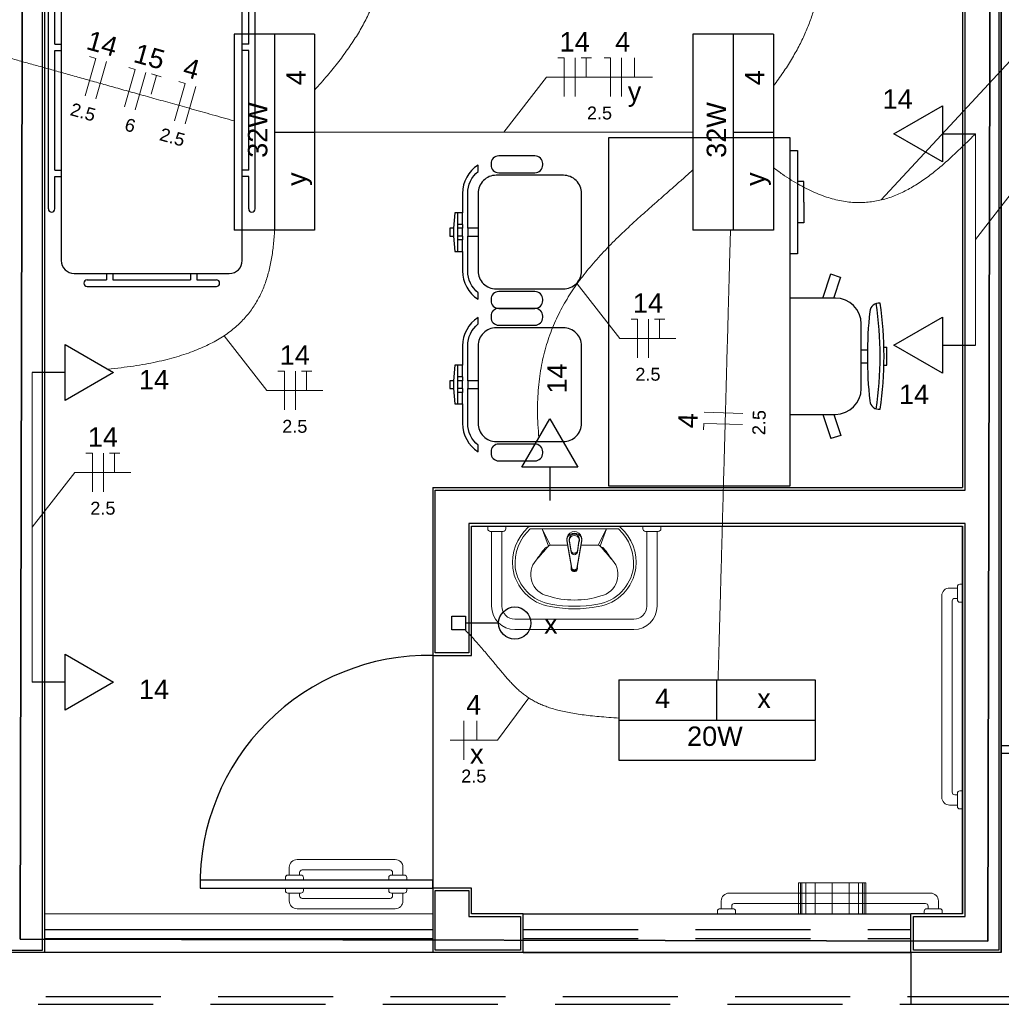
# Model space of a CAD drawing. Header units: feet. Extents: x -18 to 1038, y -110 to 48.
# Tile 67 of 199: x 25 to 29, y -8 to -4. Entities that reach past the tile are written whole.
import ezdxf

# ---------------------------------------------------------------- set-up
doc = ezdxf.new("R2010")
doc.units = ezdxf.units.FT
doc.header["$MEASUREMENT"] = 0
doc.linetypes.add('HIDDEN', pattern=[0.9525, 0.635, -0.3175])
for name, color, linetype, lineweight in [('02', 2, 'Continuous', 20), ('DI-Detalhes', 1, 'Continuous', 30), ('EL-Condutos', 4, 'Continuous', 5), ('EL-Fios (Fase 1)', 7, 'Continuous', 5), ('EL-Fios (Fase 3)', 7, 'Continuous', 5), ('EL-Fios (Neutro)', 7, 'Continuous', 5), ('EL-Fios (Retorno)', 7, 'Continuous', 5), ('EL-Fios (Terra)', 7, 'Continuous', 5), ('EL-Textos fios', 7, 'Continuous', 5), ('LOUÇAS', 1, 'Continuous', 9), ('Textos', 7, 'Continuous', 5)]:
    doc.layers.add(name, color=color, linetype=linetype, lineweight=lineweight)
for name, color, linetype in [('1', 1, 'Continuous'), ('Arq-parede-alta', 5, 'Continuous'), ('ESQUADRIAS CORTE', 3, 'Continuous'), ('JANELA', 3, 'Continuous'), ('MOBILARIO', 8, 'Continuous'), ('P-SIMBOL', 5, 'Continuous'), ('parede', 5, 'Continuous'), ('porta', 3, 'Continuous'), ('PROJEÇÃO', 6, 'HIDDEN')]:
    doc.layers.add(name, color=color, linetype=linetype)
doc.styles.add('Arial', font='arial.ttf')

msp = doc.modelspace()

# ---------------------------------------------------------------- linework, layer by layer
at = {"layer": '02', "color": 251}
for p, q in [((25.1429, -7.4795), (26.6429, -7.4795)), ((26.6429, -7.6295), (25.1429, -7.6295))]:
    msp.add_line(p, q, dxfattribs=at)
at = {"layer": '1', "color": 251}
msp.add_line((26.6428, -6.4794), (26.6428, -7.3794), dxfattribs=at)
msp.add_arc((26.6278, -7.3644), 0.8851, 89.029, 180.971, dxfattribs=at)
at = {"layer": 'Arq-parede-alta', "color": 3, "ltscale": 0.03}
for p, q in [((26.6428, -5.8294), (28.6928, -5.8294)), ((26.7928, -5.9794), (28.6928, -5.9794)), ((26.9928, -7.6294), (26.9928, -7.4794))]:
    msp.add_line(p, q, dxfattribs=at)
at = {"layer": 'Arq-parede-alta', "color": 251, "ltscale": 0.03}
for points in [[(28.8428, -7.6294), (28.8428, -2.9294)], [(25.1428, -7.6295), (25.1428, -3.0794)], [(26.6428, -5.8294), (26.6428, -6.4794), (26.7928, -6.4794), (26.7928, -5.9794)], [(26.9928, -7.4794), (26.7928, -7.4795), (26.7928, -7.3794), (26.6428, -7.3794), (26.6428, -7.6294)], [(25.1428, -7.6294), (24.7428, -7.6294)], [(25.1428, -7.6295), (24.9928, -7.6294)], [(26.9928, -7.6294), (26.6428, -7.6294)], [(26.6428, -7.6294), (26.6428, -7.6294)]]:
    msp.add_lwpolyline(points, dxfattribs=at)
at = {"layer": 'Defpoints', "color": 251}
msp.add_lwpolyline([(-2.6872, 18.1708), (10.8428, 18.1708), (10.8428, 6.7706), (4.9128, 6.7706), (4.9128, 3.7706), (28.8428, 3.7706), (28.8426, -7.6295), (-2.6872, -7.6295), (-2.6872, 3.7706), (2.6128, 3.7706), (2.6128, 6.7706), (-2.6872, 6.7706)], close=True, dxfattribs=at)
at = {"layer": 'DI-Detalhes'}
for points in [[(28.7913, -7.5851), (25.047, -7.5772), (25.0567, -2.9898), (28.8011, -2.9978), (28.7913, -7.5851)], [(25.047, -7.5772), (28.7913, -7.5851), (28.8011, -2.9978), (25.0567, -2.9898), (25.047, -7.5772)]]:
    msp.add_lwpolyline(points, dxfattribs=at)
at = {"layer": 'EL-Condutos', "linetype": 'Continuous'}
for points in [[(27.7194, -3.056), (27.7512, -3.0883), (27.7829, -3.121), (27.8142, -3.1541), (27.8451, -3.1876), (27.8753, -3.2216), (27.9047, -3.256), (27.9332, -3.2909), (27.9606, -3.3263), (27.9866, -3.3622), (28.0113, -3.3987), (28.0343, -3.4357), (28.0557, -3.4734), (28.0751, -3.5116), (28.0924, -3.5505), (28.1076, -3.59), (28.1203, -3.6302), (28.1306, -3.6711), (28.1381, -3.7127), (28.1428, -3.7551), (28.1445, -3.7982), (28.1431, -3.8421), (28.1383, -3.8868), (28.13, -3.9324), (28.1181, -3.9787), (28.1025, -4.026), (28.0829, -4.0741), (28.0591, -4.1231), (28.0312, -4.1731), (27.9988, -4.224), (27.9618, -4.2759)], [(26.1859, -4.292), (26.2114, -4.2633), (26.2355, -4.2353), (26.2581, -4.2079), (26.2794, -4.1811), (26.2993, -4.1547), (26.3179, -4.1287), (26.3353, -4.1029), (26.3515, -4.0774), (26.3664, -4.0519), (26.3803, -4.0264), (26.3931, -4.0008), (26.4049, -3.975), (26.4156, -3.9489), (26.4254, -3.9224), (26.4343, -3.8955), (26.4424, -3.868), (26.4496, -3.8398), (26.4561, -3.8109), (26.4618, -3.7811), (26.4668, -3.7504), (26.4712, -3.7186), (26.475, -3.6857), (26.4782, -3.6516), (26.481, -3.6161), (26.4832, -3.5793), (26.485, -3.541), (26.4865, -3.501), (26.4876, -3.4594), (26.4884, -3.416), (26.489, -3.3707)], [(24.1211, -3.9202), (24.1932, -3.9404), (24.2617, -3.9595), (24.3269, -3.9778), (24.389, -3.9951), (24.4483, -4.0117), (24.5051, -4.0276), (24.5598, -4.0429), (24.6125, -4.0577), (24.6636, -4.072), (24.7134, -4.0859), (24.7621, -4.0995), (24.8101, -4.113), (24.8577, -4.1263), (24.905, -4.1395), (24.9525, -4.1528), (25.0003, -4.1662), (25.0489, -4.1798), (25.0984, -4.1936), (25.1492, -4.2078), (25.2016, -4.2225), (25.2558, -4.2376), (25.3121, -4.2534), (25.3708, -4.2698), (25.4323, -4.287), (25.4967, -4.3051), (25.5645, -4.324), (25.6358, -4.344), (25.7109, -4.365), (25.7902, -4.3872), (25.874, -4.4106)], [(26.1861, -4.4544), (26.2528, -4.4544), (26.3158, -4.4544), (26.3754, -4.4544), (26.4317, -4.4544), (26.4852, -4.4544), (26.536, -4.4544), (26.5844, -4.4544), (26.6307, -4.4544), (26.6752, -4.4544), (26.7181, -4.4544), (26.7596, -4.4544), (26.8001, -4.4544), (26.8398, -4.4544), (26.8789, -4.4544), (26.9178, -4.4544), (26.9567, -4.4544), (26.9959, -4.4544), (27.0356, -4.4544), (27.0761, -4.4544), (27.1176, -4.4544), (27.1605, -4.4544), (27.2049, -4.4544), (27.2513, -4.4544), (27.2997, -4.4544), (27.3505, -4.4544), (27.404, -4.4544), (27.4603, -4.4544), (27.5199, -4.4544), (27.5829, -4.4544), (27.6496, -4.4544)], [(27.9608, -4.5916), (27.9961, -4.6172), (28.0304, -4.6399), (28.0638, -4.6597), (28.0963, -4.6767), (28.1279, -4.6912), (28.1587, -4.703), (28.1887, -4.7124), (28.2179, -4.7194), (28.2464, -4.7241), (28.2742, -4.7266), (28.3014, -4.7271), (28.3279, -4.7255), (28.3539, -4.722), (28.3794, -4.7167), (28.4043, -4.7097), (28.4288, -4.701), (28.4528, -4.6908), (28.4765, -4.6792), (28.4998, -4.6662), (28.5227, -4.652), (28.5454, -4.6366), (28.5679, -4.6201), (28.5901, -4.6027), (28.6121, -4.5843), (28.6341, -4.5652), (28.6559, -4.5454), (28.6776, -4.5249), (28.6993, -4.504), (28.7211, -4.4827), (28.7428, -4.461)], [(28.7428, -4.461), (28.7428, -4.5005), (28.7428, -4.5375), (28.7428, -4.5722), (28.7428, -4.6047), (28.7428, -4.6351), (28.7428, -4.6638), (28.7428, -4.6908), (28.7428, -4.7164), (28.7428, -4.7406), (28.7428, -4.7638), (28.7428, -4.7861), (28.7428, -4.8077), (28.7428, -4.8287), (28.7428, -4.8494), (28.7428, -4.8698), (28.7428, -4.8903), (28.7428, -4.911), (28.7428, -4.932), (28.7428, -4.9535), (28.7428, -4.9758), (28.7428, -4.999), (28.7428, -5.0233), (28.7428, -5.0489), (28.7428, -5.0759), (28.7428, -5.1046), (28.7428, -5.135), (28.7428, -5.1675), (28.7428, -5.2021), (28.7428, -5.2391), (28.7428, -5.2787)], [(27.0536, -5.6371), (27.0499, -5.5855), (27.0485, -5.5359), (27.0492, -5.4884), (27.0521, -5.4427), (27.057, -5.3988), (27.064, -5.3566), (27.0728, -5.316), (27.0835, -5.2769), (27.096, -5.2392), (27.1102, -5.2028), (27.1261, -5.1676), (27.1435, -5.1335), (27.1625, -5.1004), (27.1828, -5.0683), (27.2046, -5.0369), (27.2277, -5.0063), (27.252, -4.9764), (27.2775, -4.9469), (27.3041, -4.9179), (27.3317, -4.8893), (27.3603, -4.8609), (27.3898, -4.8327), (27.4201, -4.8045), (27.4512, -4.7762), (27.483, -4.7479), (27.5154, -4.7193), (27.5483, -4.6904), (27.5818, -4.661), (27.6156, -4.6311), (27.6499, -4.6007)], [(25.3858, -5.3717), (25.437, -5.3661), (25.4854, -5.3595), (25.5312, -5.352), (25.5743, -5.3434), (25.615, -5.334), (25.6532, -5.3236), (25.689, -5.3123), (25.7226, -5.3), (25.7539, -5.2869), (25.7831, -5.273), (25.8103, -5.2582), (25.8354, -5.2425), (25.8586, -5.226), (25.88, -5.2087), (25.8996, -5.1906), (25.9174, -5.1718), (25.9337, -5.1521), (25.9484, -5.1317), (25.9617, -5.1106), (25.9735, -5.0888), (25.9841, -5.0662), (25.9933, -5.043), (26.0014, -5.0191), (26.0084, -4.9945), (26.0144, -4.9693), (26.0194, -4.9434), (26.0235, -4.917), (26.0268, -4.8899), (26.0294, -4.8622), (26.0314, -4.834)], [(27.7949, -4.8335), (27.793, -4.905), (27.7911, -4.9729), (27.7893, -5.0375), (27.7876, -5.0991), (27.786, -5.1579), (27.7845, -5.2143), (27.783, -5.2685), (27.7815, -5.3208), (27.7801, -5.3715), (27.7788, -5.4209), (27.7775, -5.4693), (27.7761, -5.517), (27.7748, -5.5642), (27.7736, -5.6112), (27.7723, -5.6584), (27.771, -5.7059), (27.7696, -5.7542), (27.7683, -5.8034), (27.7669, -5.8538), (27.7655, -5.9059), (27.764, -5.9597), (27.7624, -6.0157), (27.7608, -6.0741), (27.7592, -6.1351), (27.7574, -6.1991), (27.7556, -6.2664), (27.7536, -6.3373), (27.7516, -6.4119), (27.7494, -6.4907), (27.7471, -6.5739)], [(25.0928, -5.3844), (25.0928, -5.4423), (25.0928, -5.4966), (25.0928, -5.5474), (25.0928, -5.5949), (25.0928, -5.6396), (25.0928, -5.6816), (25.0928, -5.7212), (25.0928, -5.7586), (25.0928, -5.7942), (25.0928, -5.8282), (25.0928, -5.8609), (25.0928, -5.8925), (25.0928, -5.9233), (25.0928, -5.9536), (25.0928, -5.9836), (25.0928, -6.0136), (25.0928, -6.0439), (25.0928, -6.0747), (25.0928, -6.1063), (25.0928, -6.1389), (25.0928, -6.1729), (25.0928, -6.2085), (25.0928, -6.246), (25.0928, -6.2856), (25.0928, -6.3276), (25.0928, -6.3722), (25.0928, -6.4198), (25.0928, -6.4706), (25.0928, -6.5248), (25.0928, -6.5828)], [(26.7686, -6.3806), (26.7901, -6.4034), (26.81, -6.4253), (26.8284, -6.4462), (26.8456, -6.4661), (26.8616, -6.4852), (26.8766, -6.5033), (26.8908, -6.5206), (26.9044, -6.537), (26.9175, -6.5526), (26.9303, -6.5674), (26.9429, -6.5813), (26.9554, -6.5945), (26.9682, -6.607), (26.9812, -6.6187), (26.9947, -6.6296), (27.0089, -6.6399), (27.0238, -6.6495), (27.0398, -6.6585), (27.0568, -6.6668), (27.0751, -6.6745), (27.0948, -6.6816), (27.1161, -6.6881), (27.1392, -6.694), (27.1642, -6.6994), (27.1913, -6.7043), (27.2207, -6.7087), (27.2524, -6.7126), (27.2867, -6.716), (27.3237, -6.719), (27.3636, -6.7216)]]:
    msp.add_spline(points, degree=3, dxfattribs=at)
at = {"layer": 'EL-Fios (Fase 1)'}
for p, q in [((25.3398, -4.3252), (25.3802, -4.1807)), ((27.1943, -4.3172), (27.1943, -4.1672)), ((27.3737, -4.3172), (27.3737, -4.1672)), ((25.6854, -4.4219), (25.7259, -4.2774)), ((27.4781, -5.3281), (27.4781, -5.1781)), ((26.1118, -5.5296), (26.1118, -5.3796)), ((27.843, -5.5428), (27.6931, -5.5387)), ((25.3693, -5.8465), (25.3693, -5.6965)), ((26.7635, -6.8829), (26.7635, -6.7329))]:
    msp.add_line(p, q, dxfattribs=at)
at = {"layer": 'EL-Fios (Fase 3)'}
msp.add_line((25.492, -4.3678), (25.5324, -4.2233), dxfattribs=at)
at = {"layer": 'EL-Fios (Neutro)'}
for p, q in [((25.2985, -4.3136), (25.3389, -4.1692)), ((25.3149, -4.1624), (25.3389, -4.1692)), ((27.1264, -4.1672), (27.1514, -4.1672)), ((27.1514, -4.3172), (27.1514, -4.1672)), ((27.3059, -4.1672), (27.3309, -4.1672)), ((27.3309, -4.3172), (27.3309, -4.1672)), ((25.4507, -4.3562), (25.4911, -4.2118)), ((25.467, -4.205), (25.4911, -4.2118)), ((25.6442, -4.4103), (25.6846, -4.2659)), ((25.6605, -4.2592), (25.6846, -4.2659)), ((27.4103, -5.1781), (27.4353, -5.1781)), ((27.4353, -5.3281), (27.4353, -5.1781)), ((26.0439, -5.3796), (26.0689, -5.3796)), ((26.0689, -5.5296), (26.0689, -5.3796)), ((27.6912, -5.6065), (27.6919, -5.5815)), ((27.8419, -5.5856), (27.6919, -5.5815)), ((25.3014, -5.6965), (25.3264, -5.6965)), ((25.3264, -5.8465), (25.3264, -5.6965))]:
    msp.add_line(p, q, dxfattribs=at)
at = {"layer": 'EL-Fios (Retorno)'}
for p, q in [((27.4237, -4.2422), (27.4237, -4.1672)), ((26.8135, -6.8079), (26.8135, -6.7329))]:
    msp.add_line(p, q, dxfattribs=at)
at = {"layer": 'EL-Fios (Terra)'}
for points in [[(27.2371, -4.2422), (27.2371, -4.1672), (27.2171, -4.1672), (27.2571, -4.1672)], [(25.5535, -4.3071), (25.5737, -4.2349), (25.5544, -4.2295), (25.5929, -4.2402)], [(27.521, -5.2531), (27.521, -5.1781), (27.501, -5.1781), (27.541, -5.1781)], [(26.1547, -5.4546), (26.1547, -5.3796), (26.1347, -5.3796), (26.1747, -5.3796)], [(25.4121, -5.7715), (25.4121, -5.6965), (25.3921, -5.6965), (25.4321, -5.6965)]]:
    msp.add_lwpolyline(points, dxfattribs=at)
at = {"layer": 'EL-Textos fios'}
for p, q in [((28.3778, -4.7171), (28.9678, -4.0807)), ((26.9178, -4.4544), (27.0835, -4.2422)), ((27.0835, -4.2422), (27.4928, -4.2422)), ((28.7428, -4.8698), (28.9085, -4.6577)), ((27.2017, -5.0409), (27.3674, -5.2531)), ((25.8354, -5.2425), (26.0011, -5.4546)), ((27.3674, -5.2531), (27.5839, -5.2531)), ((26.0011, -5.4546), (26.2175, -5.4546)), ((25.0928, -5.9836), (25.2585, -5.7715)), ((25.2585, -5.7715), (25.475, -5.7715)), ((27.0145, -6.6436), (26.893, -6.8079)), ((26.7103, -6.8079), (26.893, -6.8079))]:
    msp.add_line(p, q, dxfattribs=at)
at = {"layer": 'ESQUADRIAS CORTE', "color": 251}
msp.add_lwpolyline([(26.6428, -7.3494), (25.7428, -7.3494), (25.7428, -7.3794), (26.6428, -7.3794)], close=True, dxfattribs=at)
at = {"layer": 'JANELA', "color": 251}
for points in [[(25.1328, -3.0694), (27.7828, -3.0694), (27.7828, -2.9394), (24.9928, -2.9394), (24.9028, -2.9394), (24.9028, -3.0694), (25.0028, -3.0694), (25.0028, -7.4895), (24.7528, -7.4895), (24.7528, -7.6194), (25.1328, -7.6194)], [(28.8328, -7.6194), (28.5028, -7.6194), (28.5028, -7.4894), (28.7028, -7.4894), (28.7028, -5.9694), (26.7828, -5.9694), (26.7828, -6.4694), (26.6528, -6.4694), (26.6528, -5.8394), (28.7028, -5.8394), (28.7028, -3.0694), (28.6028, -3.0694), (28.6028, -2.9394), (28.8328, -2.9394)], [(26.9828, -7.6194), (26.6528, -7.6194), (26.6528, -7.3894), (26.7828, -7.3894), (26.7828, -7.4894), (26.9828, -7.4894)]]:
    msp.add_lwpolyline(points, close=True, dxfattribs=at)
at = {"layer": 'LOUÇAS', "color": 251}
for p, q in [((27.3615, -5.9793), (27.02, -5.9793)), ((26.8708, -6.2893), (26.8708, -5.9993)), ((26.9108, -6.2893), (26.9108, -5.9993)), ((27.0204, -5.9894), (27.3603, -5.9894)), ((27.0664, -5.9894), (27.0903, -6.0566)), ((27.0664, -5.9894), (27.0979, -6.0532)), ((27.3151, -5.9894), (27.2836, -6.0532)), ((27.3151, -5.9894), (27.2912, -6.0566)), ((27.4708, -5.9993), (27.4708, -6.2893)), ((27.5108, -5.9993), (27.5108, -6.2893)), ((27.1659, -6.0532), (27.0979, -6.0532)), ((27.1806, -6.1418), (27.1634, -6.0385)), ((27.1806, -6.1474), (27.1634, -6.0441)), ((27.1788, -6.0741), (27.1726, -6.0367)), ((27.1788, -6.0797), (27.1726, -6.0423)), ((27.2009, -6.1418), (27.2181, -6.0385)), ((27.2009, -6.1474), (27.2181, -6.0441)), ((27.2027, -6.0741), (27.2089, -6.0367)), ((27.2027, -6.0797), (27.2089, -6.0423)), ((27.2836, -6.0532), (27.2156, -6.0532)), ((27.4208, -6.3393), (26.9608, -6.3393)), ((27.4208, -6.3793), (26.9608, -6.3793)), ((26.5279, -7.2994), (26.5279, -7.3294)), ((26.4729, -7.3494), (26.4729, -7.3394)), ((26.4829, -7.3294), (26.5329, -7.3294)), ((26.4879, -7.3294), (26.4879, -7.3194)), ((26.5429, -7.3394), (26.5429, -7.3494)), ((26.4729, -7.3794), (26.4729, -7.3894)), ((26.5429, -7.3894), (26.5429, -7.3794)), ((28.0584, -7.4794), (28.0584, -7.3594)), ((28.0584, -7.3594), (28.3184, -7.3594)), ((28.0653, -7.4794), (28.0653, -7.3594)), ((28.0717, -7.4794), (28.0717, -7.3594)), ((28.0865, -7.4794), (28.0865, -7.3594)), ((28.1221, -7.4794), (28.1221, -7.3594)), ((28.1884, -7.3594), (28.1884, -7.4794)), ((28.2548, -7.4794), (28.2548, -7.3594)), ((28.2904, -7.4794), (28.2904, -7.3594)), ((28.3052, -7.4794), (28.3052, -7.3594)), ((28.3116, -7.4794), (28.3116, -7.3594)), ((28.3184, -7.3594), (28.3184, -7.4794)), ((26.4829, -7.3994), (26.5329, -7.3994)), ((26.4879, -7.3994), (26.4879, -7.4094)), ((26.5279, -7.4294), (26.5279, -7.3994))]:
    msp.add_line(p, q, dxfattribs=at)
for points in [[(26.9258, -5.9793), (26.9258, -5.9893, -0.414214), (26.9158, -5.9993), (26.9158, -5.9993), (26.8658, -5.9993, -0.414214), (26.8558, -5.9893), (26.8558, -5.9893), (26.8558, -5.9793)], [(27.5258, -5.9793), (27.5258, -5.9893, -0.414214), (27.5158, -5.9993), (27.5158, -5.9993), (27.4658, -5.9993, -0.414214), (27.4558, -5.9893), (27.4558, -5.9893), (27.4558, -5.9793)], [(28.6928, -6.2036), (28.6828, -6.2036, 0.414213), (28.6728, -6.2136), (28.6728, -6.2136), (28.6728, -6.2636, 0.414214), (28.6828, -6.2736), (28.6828, -6.2736), (28.6928, -6.2736)], [(28.6728, -6.2186), (28.6428, -6.2186, 0.414214), (28.6128, -6.2486), (28.6128, -6.2486), (28.6128, -7.0286, 0.414214), (28.6428, -7.0586), (28.6428, -7.0586), (28.6728, -7.0586)], [(28.6728, -7.0186), (28.6628, -7.0186, -0.414214), (28.6528, -7.0086), (28.6528, -7.0086), (28.6528, -6.2686, -0.414213), (28.6628, -6.2586), (28.6628, -6.2586), (28.6728, -6.2586)], [(28.6928, -7.0036), (28.6828, -7.0036, 0.414213), (28.6728, -7.0136), (28.6728, -7.0136), (28.6728, -7.0636, 0.414214), (28.6828, -7.0736), (28.6828, -7.0736), (28.6928, -7.0736)], [(26.0879, -7.3294), (26.0879, -7.2994, -0.414214), (26.1179, -7.2694), (26.1179, -7.2694), (26.4979, -7.2694)], [(26.4779, -7.3094), (26.1379, -7.3094, 0.414214), (26.1279, -7.3194), (26.1279, -7.3194), (26.1279, -7.3294)], [(26.0729, -7.3494), (26.0729, -7.3394, -0.414214), (26.0829, -7.3294), (26.0829, -7.3294), (26.1329, -7.3294, -0.414214), (26.1429, -7.3394), (26.1429, -7.3394), (26.1429, -7.3494)], [(26.0729, -7.3794), (26.0729, -7.3894, 0.414214), (26.0829, -7.3994), (26.0829, -7.3994), (26.1329, -7.3994, 0.414214), (26.1429, -7.3894), (26.1429, -7.3894), (26.1429, -7.3794)], [(26.0879, -7.3994), (26.0879, -7.4294, 0.414214), (26.1179, -7.4594), (26.1179, -7.4594), (26.4979, -7.4594)], [(26.4779, -7.4194), (26.1379, -7.4194, -0.414214), (26.1279, -7.4094), (26.1279, -7.4094), (26.1279, -7.3994)], [(28.5996, -7.4594), (28.5996, -7.4294, 0.414214), (28.5696, -7.3994), (28.5696, -7.3994), (27.7896, -7.3994, 0.414214), (27.7596, -7.4294), (27.7596, -7.4294), (27.7596, -7.4594)], [(27.8146, -7.4794), (27.8146, -7.4694, 0.414213), (27.8046, -7.4594), (27.8046, -7.4594), (27.7546, -7.4594, 0.414213), (27.7446, -7.4694), (27.7446, -7.4694), (27.7446, -7.4794)], [(27.7996, -7.4594), (27.7996, -7.4494, -0.414214), (27.8096, -7.4394), (27.8096, -7.4394), (28.5496, -7.4394, -0.414214), (28.5596, -7.4494), (28.5596, -7.4494), (28.5596, -7.4594)], [(28.6146, -7.4794), (28.6146, -7.4694, 0.414213), (28.6046, -7.4594), (28.6046, -7.4594), (28.5546, -7.4594, 0.414213), (28.5446, -7.4694), (28.5446, -7.4694), (28.5446, -7.4794)]]:
    msp.add_lwpolyline(points, format="xyb", dxfattribs=at)
for centre, radius, start, end in [((27.0245, -5.9975), 0.0188, 103.7054, 133.5087), ((27.3571, -5.9975), 0.0188, 46.4913, 76.2946), ((27.1413, -6.1224), 0.1898, 133.1422, 185.6652), ((27.1413, -6.1224), 0.1798, 132.2785, 185.6006), ((27.1908, -6.0292), 0.0289, 341.1513, 198.8487), ((27.1908, -6.0348), 0.0289, 341.1513, 198.8487), ((27.1908, -6.0292), 0.0196, 337.3456, 202.6544), ((27.1908, -6.0348), 0.0196, 337.3456, 202.6544), ((27.3571, -5.9975), 0.00877, 46.4913, 69.893), ((27.2402, -6.1224), 0.1798, 354.3994, 46.8578), ((27.2402, -6.1224), 0.1898, 354.3348, 46.8578), ((31.1267, -9.6062), 5.3751, 138.6723, 139.4403), ((27.0979, -6.0633), 0.0101, 90, 138.6723), ((27.2836, -6.0633), 0.0101, 41.3277, 90), ((23.2548, -9.6062), 5.3751, 40.5597, 41.3277), ((31.4158, -9.237), 5.3751, 143.8347, 144.4403), ((27.0852, -6.0715), 0.0109, 81.7289, 143.8348), ((27.1908, -6.072), 0.0121, 190.084, 349.916), ((27.1908, -6.0776), 0.0121, 190.0839, 349.9161), ((27.2963, -6.0715), 0.0109, 36.1652, 98.2711), ((22.9657, -9.237), 5.3751, 35.5597, 36.1653), ((27.1059, -6.167), 0.0841, 138.296, 257.8859), ((27.1908, -6.1375), 0.0122, 161.2845, 18.7155), ((27.2756, -6.167), 0.0841, 282.1141, 41.704), ((27.1269, -6.1167), 0.1762, 187.9861, 260.7065), ((27.1269, -6.1167), 0.1662, 188.0559, 260.7065), ((27.1908, -6.1431), 0.0122, 161.2845, 18.7155), ((27.1908, -6.1357), 0.0119, 210.8046, 329.1954), ((27.1908, -6.1413), 0.0119, 210.8046, 329.1954), ((27.2546, -6.1167), 0.1662, 279.2935, 351.9441), ((27.2546, -6.1167), 0.1762, 279.2935, 352.0139), ((27.1908, -5.9257), 0.3394, 252.413, 287.587), ((27.1908, -5.809), 0.4803, 259.0941, 280.9059), ((26.9608, -6.2893), 0.09, 180, 270), ((26.9608, -6.2893), 0.05, 180, 270), ((27.1908, -5.8097), 0.4896, 259.1366, 280.8634), ((27.4208, -6.2893), 0.05, 270, 0), ((27.4208, -6.2893), 0.09, 270, 0), ((26.4979, -7.2994), 0.03, 0, 90), ((26.4779, -7.3194), 0.01, 0, 90), ((26.4829, -7.3394), 0.01, 90, 180), ((26.5329, -7.3394), 0.01, 0, 90), ((26.4829, -7.3894), 0.01, 180, 270), ((26.5329, -7.3894), 0.01, 270, 0), ((26.4779, -7.4094), 0.01, 270, 0), ((26.4979, -7.4294), 0.03, 270, 0)]:
    msp.add_arc(centre, radius, start, end, dxfattribs=at)
at = {"layer": 'MOBILARIO', "color": 251}
for p, q in [((25.2059, -3.2014), (25.2059, -4.9514)), ((25.9059, -4.9514), (25.9059, -3.2014)), ((25.1559, -4.7514), (25.1559, -3.4014)), ((25.9559, -4.7514), (25.9559, -3.4014)), ((25.1809, -4.1139), (25.1809, -3.5514)), ((25.9309, -4.1139), (25.9309, -3.5514)), ((25.1809, -4.1139), (25.2059, -4.1139)), ((25.9309, -4.1139), (25.9059, -4.1139)), ((25.1809, -4.6014), (25.1809, -4.1389)), ((25.1809, -4.1389), (25.2059, -4.1389)), ((25.9309, -4.1389), (25.9059, -4.1389)), ((25.9309, -4.6014), (25.9309, -4.1389)), ((28.0242, -4.5251), (28.0542, -4.5251)), ((28.0542, -4.5251), (28.0542, -4.9251)), ((25.1809, -4.6014), (25.2059, -4.6014)), ((25.9309, -4.6014), (25.9059, -4.6014)), ((25.1809, -4.7514), (25.1809, -4.6264)), ((25.1809, -4.6264), (25.2059, -4.6264)), ((25.9309, -4.6264), (25.9059, -4.6264)), ((25.9309, -4.7514), (25.9309, -4.6264)), ((28.0792, -4.6451), (28.0542, -4.6451)), ((28.0792, -4.7251), (28.0792, -4.6451)), ((28.0792, -4.7251), (28.0792, -4.8051)), ((26.7235, -4.8265), (26.7235, -4.8565)), ((26.7585, -4.8115), (26.7385, -4.8115)), ((26.7385, -4.8115), (26.7385, -4.8265)), ((26.7585, -4.8265), (26.7385, -4.8265)), ((26.7585, -4.8115), (26.7585, -4.8265)), ((28.0792, -4.8051), (28.0542, -4.8051)), ((26.7585, -4.8565), (26.7385, -4.8565)), ((26.7585, -4.8715), (26.7385, -4.8715)), ((26.7585, -4.8565), (26.7585, -4.8715)), ((28.0542, -4.9251), (28.0242, -4.9251)), ((25.2559, -5.0014), (25.8559, -5.0014)), ((25.3059, -5.0264), (25.3809, -5.0264)), ((25.3809, -5.0014), (25.3809, -5.0264)), ((25.4059, -5.0014), (25.4059, -5.0264)), ((25.4059, -5.0264), (25.7059, -5.0264)), ((25.7059, -5.0014), (25.7059, -5.0264)), ((25.7309, -5.0014), (25.7309, -5.0264)), ((25.7309, -5.0264), (25.8059, -5.0264)), ((28.1529, -5.0966), (28.1835, -5.0026)), ((28.221, -5.0165), (28.183, -5.0041)), ((28.195, -5.0966), (28.2215, -5.015)), ((25.3059, -5.0514), (25.8059, -5.0514)), ((28.2009, -5.0966), (28.0242, -5.0966)), ((28.3009, -5.4466), (28.3009, -5.1966)), ((28.3891, -5.2866), (28.3999, -5.2866)), ((28.3009, -5.2966), (28.3249, -5.2966)), ((28.3009, -5.3466), (28.3249, -5.3466)), ((28.3891, -5.3566), (28.3999, -5.3566)), ((26.7585, -5.4015), (26.7385, -5.4015)), ((26.7385, -5.4015), (26.7385, -5.4165)), ((26.7585, -5.4015), (26.7585, -5.4165)), ((26.7235, -5.4165), (26.7235, -5.4465)), ((26.7585, -5.4165), (26.7385, -5.4165)), ((26.7585, -5.4465), (26.7385, -5.4465)), ((26.7585, -5.4465), (26.7585, -5.4615)), ((26.7585, -5.4615), (26.7385, -5.4615)), ((28.0242, -5.5466), (28.2009, -5.5466)), ((28.1529, -5.5466), (28.1835, -5.6405)), ((28.195, -5.5466), (28.2215, -5.6281)), ((28.2215, -5.6281), (28.1835, -5.6405))]:
    msp.add_line(p, q, dxfattribs=at)
msp.add_lwpolyline([(27.3242, -5.8251), (27.3242, -4.4751), (28.0242, -4.4751), (28.0242, -5.8251)], close=True, dxfattribs=at)
for points in [[(26.8985, -4.6115), (27.0385, -4.6115, 0.414214), (27.0685, -4.5815), (27.0685, -4.5815), (27.0685, -4.5765, 0.414214), (27.0385, -4.5465), (27.0385, -4.5465), (26.8985, -4.5465, 0.414214), (26.8685, -4.5765), (26.8685, -4.5765), (26.8685, -4.5815, 0.414214), (26.8985, -4.6115), (26.8985, -4.6115)], [(26.8185, -4.8565), (26.8185, -4.9915, 0.414214), (26.8885, -5.0615), (26.8885, -5.0615), (27.1485, -5.0615, 0.414214), (27.2185, -4.9915), (27.2185, -4.9915), (27.2185, -4.6915, 0.414214), (27.1485, -4.6215), (27.1485, -4.6215), (26.8885, -4.6215, 0.414214), (26.8185, -4.6915), (26.8185, -4.6915), (26.8185, -4.8265), (26.7785, -4.8265), (26.7785, -4.6915, -0.223888), (26.8185, -4.6066), (26.8185, -4.6066), (26.8185, -4.5819, 0.255924), (26.7585, -4.6915), (26.7585, -4.6915), (26.7585, -4.7665), (26.7285, -4.7665), (26.7235, -4.8265), (26.7085, -4.8265), (26.7085, -4.8565), (26.7235, -4.8565), (26.7285, -4.9165), (26.7585, -4.9165), (26.7585, -4.9915, 0.255924), (26.8185, -5.101), (26.8185, -5.101), (26.8185, -5.0763, -0.223888), (26.7785, -4.9915), (26.7785, -4.9915), (26.7785, -4.8565), (26.8185, -4.8565)], [(26.8685, -5.1015), (26.8685, -5.1065, 0.414214), (26.8985, -5.1365), (26.8985, -5.1365), (27.0385, -5.1365, 0.414214), (27.0685, -5.1065), (27.0685, -5.1065), (27.0685, -5.1015, 0.414214), (27.0385, -5.0715), (27.0385, -5.0715), (26.8985, -5.0715, 0.414214), (26.8685, -5.1015), (26.8685, -5.1015)], [(26.8985, -5.2015), (27.0385, -5.2015, 0.414214), (27.0685, -5.1715), (27.0685, -5.1715), (27.0685, -5.1665, 0.414214), (27.0385, -5.1365), (27.0385, -5.1365), (26.8985, -5.1365, 0.414214), (26.8685, -5.1665), (26.8685, -5.1665), (26.8685, -5.1715, 0.414214), (26.8985, -5.2015), (26.8985, -5.2015)], [(26.8185, -5.4465), (26.8185, -5.5815, 0.414214), (26.8885, -5.6515), (26.8885, -5.6515), (27.1485, -5.6515, 0.414214), (27.2185, -5.5815), (27.2185, -5.5815), (27.2185, -5.2815, 0.414214), (27.1485, -5.2115), (27.1485, -5.2115), (26.8885, -5.2115, 0.414214), (26.8185, -5.2815), (26.8185, -5.2815), (26.8185, -5.4165), (26.7785, -5.4165), (26.7785, -5.2815, -0.223888), (26.8185, -5.1966), (26.8185, -5.1966), (26.8185, -5.1719, 0.255924), (26.7585, -5.2815), (26.7585, -5.2815), (26.7585, -5.3565), (26.7285, -5.3565), (26.7235, -5.4165), (26.7085, -5.4165), (26.7085, -5.4465), (26.7235, -5.4465), (26.7285, -5.5065), (26.7585, -5.5065), (26.7585, -5.5815, 0.255924), (26.8185, -5.691), (26.8185, -5.691), (26.8185, -5.6663, -0.223888), (26.7785, -5.5815), (26.7785, -5.5815), (26.7785, -5.4465), (26.8185, -5.4465)], [(26.8685, -5.6915), (26.8685, -5.6965, 0.414214), (26.8985, -5.7265), (26.8985, -5.7265), (27.0385, -5.7265, 0.414214), (27.0685, -5.6965), (27.0685, -5.6965), (27.0685, -5.6915, 0.414214), (27.0385, -5.6615), (27.0385, -5.6615), (26.8985, -5.6615, 0.414214), (26.8685, -5.6915), (26.8685, -5.6915)]]:
    msp.add_lwpolyline(points, format="xyb", dxfattribs=at)
for points in [[(26.7385, -4.7665), (26.7385, -4.8115)], [(26.7585, -4.8115), (26.7585, -4.7665)], [(26.7385, -4.8265), (26.7385, -4.8565)], [(26.7585, -4.8565), (26.7585, -4.8265)], [(26.7785, -4.8265), (26.7785, -4.8565)], [(26.8185, -4.8265), (26.8185, -4.8565)], [(26.7385, -4.8565), (26.7385, -4.8715)], [(26.7385, -4.8715), (26.7385, -4.9165)], [(26.7585, -4.9165), (26.7585, -4.8715)], [(26.7385, -5.3565), (26.7385, -5.4015)], [(26.7585, -5.4015), (26.7585, -5.3565)], [(26.7385, -5.4165), (26.7385, -5.4465)], [(26.7385, -5.4465), (26.7385, -5.4615)], [(26.7585, -5.4465), (26.7585, -5.4165)], [(26.7785, -5.4165), (26.7785, -5.4465)], [(26.8185, -5.4165), (26.8185, -5.4465)], [(26.7385, -5.4615), (26.7385, -5.5065)], [(26.7585, -5.5065), (26.7585, -5.4615)]]:
    msp.add_lwpolyline(points, dxfattribs=at)
for centre, radius, start, end in [((25.1684, -4.7514), 0.0125, 180, 0), ((25.9434, -4.7514), 0.0125, 180, 0), ((25.2559, -4.9514), 0.05, 180, 270), ((25.8559, -4.9514), 0.05, 270, 0), ((25.3059, -5.0389), 0.0125, 90, 270), ((25.8059, -5.0389), 0.0125, 270, 90), ((28.2009, -5.1966), 0.1, 0, 90), ((28.3686, -5.151), 0.0349, 80.8288, 176.562), ((26.9658, -5.3216), 1.4083, 351.6302, 8.3698), ((26.9808, -5.3216), 1.4083, 351.6302, 8.3698), ((29.9959, -5.3216), 1.6711, 174.0697, 185.9303), ((26.5519, -5.3216), 1.8483, 358.915, 1.085), ((28.2009, -5.4466), 0.1, 270, 0), ((28.3686, -5.4921), 0.0349, 183.438, 279.1712)]:
    msp.add_arc(centre, radius, start, end, dxfattribs=at)
at = {"layer": 'P-SIMBOL'}
for p, q in [((25.8747, -4.0751), (25.8747, -4.8336)), ((26.186, -4.0751), (25.8747, -4.0751)), ((26.0303, -4.0751), (26.0303, -4.8336)), ((26.186, -4.0751), (26.186, -4.8336)), ((27.6497, -4.0751), (27.6497, -4.8336)), ((27.961, -4.0751), (27.6497, -4.0751)), ((27.8053, -4.0751), (27.8053, -4.8336)), ((27.961, -4.0751), (27.961, -4.8336)), ((28.4273, -4.461), (28.6148, -4.3527)), ((28.6148, -4.3527), (28.6148, -4.5692)), ((26.0303, -4.4544), (26.186, -4.4544)), ((27.8053, -4.4544), (27.961, -4.4544)), ((28.6148, -4.5692), (28.4273, -4.461)), ((28.6148, -4.461), (28.7428, -4.461)), ((26.186, -4.8336), (25.8747, -4.8336)), ((27.961, -4.8336), (27.6497, -4.8336)), ((28.4273, -5.2787), (28.6148, -5.1704)), ((28.6148, -5.1704), (28.6148, -5.3869)), ((25.2208, -5.2761), (25.4083, -5.3844)), ((25.2208, -5.4926), (25.2208, -5.2761)), ((28.6148, -5.3869), (28.4273, -5.2787)), ((28.6148, -5.2787), (28.7428, -5.2787)), ((25.2208, -5.3844), (25.0928, -5.3844)), ((25.4083, -5.3844), (25.2208, -5.4926)), ((26.9873, -5.7513), (27.0956, -5.5638)), ((27.0956, -5.5638), (27.2038, -5.7513)), ((27.2038, -5.7513), (26.9873, -5.7513)), ((27.0956, -5.7513), (27.0956, -5.8794)), ((26.7163, -6.3808), (26.7163, -6.3278)), ((26.7163, -6.3278), (26.7694, -6.3278)), ((26.7694, -6.3278), (26.7694, -6.3808)), ((26.8979, -6.3543), (26.7694, -6.3543)), ((26.7694, -6.3808), (26.7163, -6.3808)), ((25.2208, -6.4745), (25.4083, -6.5828)), ((25.2208, -6.691), (25.2208, -6.4745)), ((25.2208, -6.5828), (25.0928, -6.5828)), ((25.4083, -6.5828), (25.2208, -6.691)), ((27.3636, -6.5737), (27.3636, -6.8851)), ((27.3636, -6.5737), (28.1221, -6.5737)), ((27.7428, -6.7294), (27.7428, -6.5737)), ((28.1221, -6.5737), (28.1221, -6.8851)), ((27.3636, -6.7294), (28.1221, -6.7294)), ((27.3636, -6.8851), (28.1221, -6.8851))]:
    msp.add_line(p, q, dxfattribs=at)
msp.add_circle((26.9604, -6.3543), 0.0625, dxfattribs=at)
at = {"layer": 'parede', "color": 251}
for p, q in [((28.6928, -7.4795), (28.4928, -7.4794)), ((28.4928, -7.6294), (28.4928, -7.4794)), ((28.8428, -7.6294), (28.4928, -7.6294))]:
    msp.add_line(p, q, dxfattribs=at)
for points in [[(28.6928, -3.0794), (28.6928, -5.8294)], [(28.6928, -5.9794), (28.6928, -7.4795)], [(28.6928, -7.4794), (28.6928, -5.9794)]]:
    msp.add_lwpolyline(points, dxfattribs=at)
at = {"layer": 'porta', "color": 251}
for p, q in [((26.9928, -7.4794), (28.4928, -7.4794)), ((25.1429, -7.5395), (26.6429, -7.5395)), ((25.1429, -7.5745), (26.6429, -7.5745)), ((26.9928, -7.6294), (28.4928, -7.6294))]:
    msp.add_line(p, q, dxfattribs=at)
at = {"layer": 'PROJEÇÃO', "color": 251, "ltscale": 0.7}
for p, q in [((26.9928, -7.5394), (28.4928, -7.5394)), ((26.9928, -7.5744), (28.4928, -7.5744)), ((28.4928, -7.6294), (28.4928, -7.8295))]:
    msp.add_line(p, q, dxfattribs=at)
for points in [[(-2.8872, -6.8295), (-2.8872, -7.8295), (29.0428, -7.8295), (29.0428, -6.8295), (28.8428, -6.8295)], [(-2.8572, -6.8595), (-2.8572, -7.7995), (29.0128, -7.7995), (29.0128, -6.8595), (28.8428, -6.8595)]]:
    msp.add_lwpolyline(points, dxfattribs=at)

# ---------------------------------------------------------------- texts
at = {"layer": 'EL-Textos fios', "attachment_point": 8, "line_spacing_factor": 0.6, "style": 'Arial'}
for s, insert, char_height, width, rotation in [('14', (25.3542, -4.1478), 0.075, 0.233003, 344.3706), ('15', (25.5367, -4.1988), 0.075, 0.233003, 344.3706), ('4', (25.6999, -4.2445), 0.075, 0.116502, 344.3706), ('2.5', (25.2831, -4.4017), 0.05, 0.194131, 344.3706), ('6', (25.4656, -4.4528), 0.05, 0.077668, 344.3706), ('2.5', (25.6288, -4.4985), 0.05, 0.194131, 344.3706), ('4', (27.6674, -5.5719), 0.075, 0.116502, 88.4246), ('2.5', (27.9311, -5.5792), 0.05, 0.194131, 88.4246)]:
    msp.add_mtext(s, dxfattribs=dict(at, insert=insert, char_height=char_height, width=width, rotation=rotation))
for s, insert, char_height, width in [('14', (27.1918, -4.1425), 0.075, 0.233003), ('4', (27.3779, -4.1425), 0.075, 0.116502), ('y', (27.4237, -4.357), 0.075, 0.10484), ('2.5', (27.2882, -4.4062), 0.05, 0.194131), ('14', (27.4756, -5.1533), 0.075, 0.233003), ('14', (26.1093, -5.3549), 0.075, 0.233003), ('2.5', (27.4756, -5.4171), 0.05, 0.194131), ('2.5', (26.1093, -5.6186), 0.05, 0.194131), ('14', (25.3668, -5.6717), 0.075, 0.233003), ('2.5', (25.3668, -5.9355), 0.05, 0.194131), ('4', (26.8017, -6.7081), 0.075, 0.116502), ('x', (26.8135, -6.8979), 0.075, 0.10484), ('2.5', (26.8017, -6.9719), 0.05, 0.194131)]:
    msp.add_mtext(s, dxfattribs=dict(at, insert=insert, char_height=char_height, width=width))
at = {"layer": 'Textos', "char_height": 0.075, "attachment_point": 8, "rotation": 90.0002, "line_spacing_factor": 0.6, "style": 'Arial'}
for s, insert, width in [('4', (26.1516, -4.2439), 0.116502), ('4', (27.9266, -4.2439), 0.116502), ('32W', (26.0041, -4.4462), 0.430793), ('32W', (27.7791, -4.4462), 0.430793), ('y', (26.1763, -4.6364), 0.10484), ('y', (27.9513, -4.6364), 0.10484), ('14', (27.161, -5.4077), 0.233003)]:
    msp.add_mtext(s, dxfattribs=dict(at, insert=insert, width=width))
at = {"layer": 'Textos', "char_height": 0.075, "line_spacing_factor": 0.6, "style": 'Arial'}
for s, insert, width, attachment_point in [('14', (28.4415, -4.3641), 0.233003, 8), ('14', (25.5645, -5.4497), 0.233003, 8), ('14', (28.5054, -5.5066), 0.233003, 8), ('x', (27.0738, -6.3956), 0.10484, 7), ('14', (25.5645, -6.6482), 0.233003, 8), ('4', (27.5323, -6.6832), 0.116502, 8), ('x', (27.9248, -6.6832), 0.10484, 8), ('20W', (27.7347, -6.8307), 0.430793, 8)]:
    msp.add_mtext(s, dxfattribs=dict(at, insert=insert, width=width, attachment_point=attachment_point))

doc.saveas('drawing.dxf')
